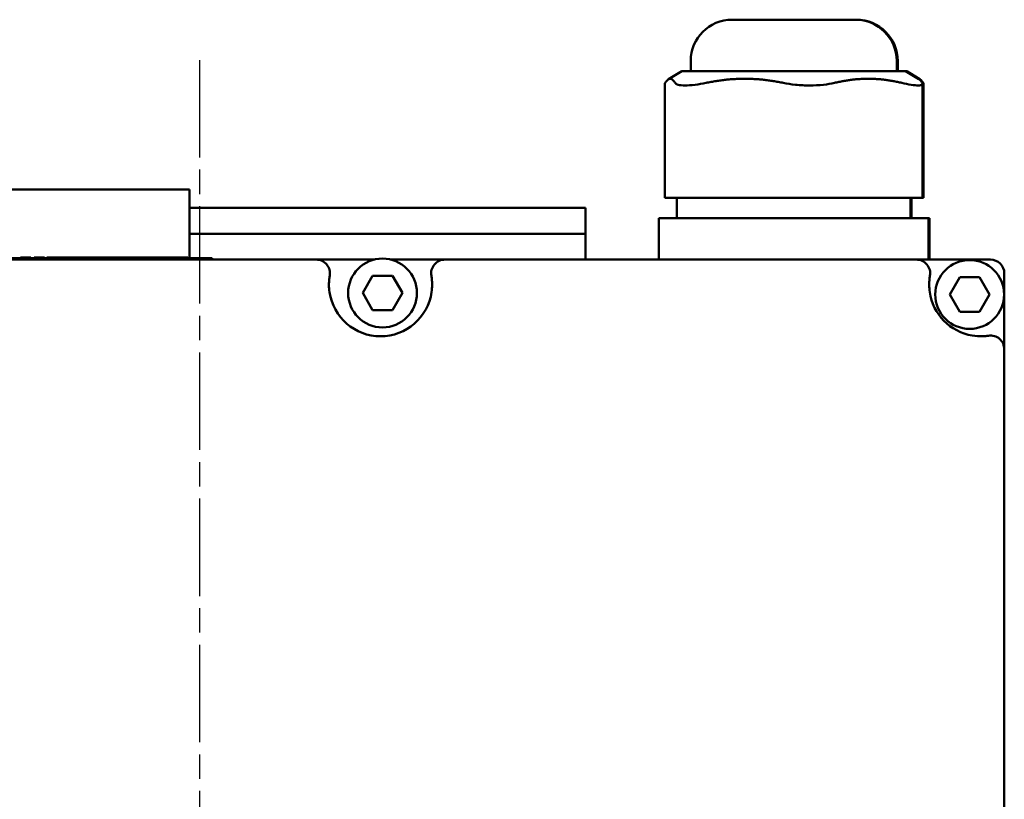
# Model space of a CAD drawing. Header units: millimetres. Extents: x -3597 to 7271, y -243 to 932.
# Tile 6 of 12: x 294 to 437, y 243 to 357. Entities that reach past the tile are written whole.
import ezdxf

# ---------------------------------------------------------------- set-up
doc = ezdxf.new("R2010")
doc.units = ezdxf.units.MM
doc.header["$LTSCALE"] = 2.5
doc.linetypes.add('CHAIN', pattern=[0.7087, 0.4724, -0.0591, 0.1181, -0.0591])
doc.layers.add('Видимый контур (ГОСТ)', color=7, linetype='Continuous', lineweight=50)
doc.layers.add('Маркер центра (ГОСТ)', color=7, linetype='Continuous', lineweight=25)

msp = doc.modelspace()

# ---------------------------------------------------------------- linework, layer by layer
at = {"layer": 'Видимый контур (ГОСТ)'}
for p, q in [((397.315, 356.748), (415.257, 356.748)), ((415.257, 356.748), (415.409, 356.748)), ((391.315, 349.248), (391.315, 350.748)), ((421.257, 349.248), (421.257, 350.748)), ((421.409, 349.248), (421.409, 350.748)), ((390.01, 349.248), (388.075, 348.086)), ((422.561, 349.248), (390.01, 349.248)), ((422.713, 349.248), (422.561, 349.248)), ((422.561, 349.248), (424.497, 348.086)), ((422.713, 349.248), (424.649, 348.086)), ((387.554, 330.873), (387.554, 347.408)), ((425.017, 330.873), (425.017, 347.408)), ((425.169, 330.873), (425.169, 347.408)), ((318.467, 332.073), (266.769, 332.073)), ((318.467, 332.073), (318.467, 326.193)), ((387.607, 330.873), (387.554, 330.873)), ((387.607, 330.873), (389.051, 330.873)), ((393.543, 330.873), (389.051, 330.873)), ((389.296, 327.873), (389.296, 330.873)), ((393.543, 330.873), (404.774, 330.873)), ((412.221, 330.873), (404.774, 330.873)), ((412.221, 330.873), (422.009, 330.873)), ((425.017, 330.873), (422.009, 330.873)), ((423.276, 327.873), (423.276, 330.873)), ((423.428, 327.873), (423.428, 330.873)), ((425.169, 330.873), (425.017, 330.873)), ((376.007, 329.392), (318.467, 329.392)), ((376.007, 329.392), (376.007, 325.633)), ((386.907, 327.873), (386.675, 327.873)), ((386.675, 321.873), (386.675, 327.873)), ((386.907, 327.873), (390.012, 327.873)), ((395.25, 327.873), (390.012, 327.873)), ((395.25, 327.873), (407.36, 327.873)), ((414.628, 327.873), (407.36, 327.873)), ((414.628, 327.873), (423.634, 327.873)), ((425.896, 327.873), (423.634, 327.873)), ((426.048, 327.873), (425.896, 327.873)), ((425.896, 321.873), (425.896, 327.873)), ((426.048, 321.873), (426.048, 327.873)), ((318.467, 322.073), (318.467, 326.193)), ((376.007, 325.633), (318.467, 325.633)), ((376.007, 325.633), (376.007, 321.873)), ((293.899, 322.173), (293.998, 322.173)), ((293.899, 322.173), (293.899, 322.073)), ((293.998, 322.173), (294.194, 322.173)), ((293.998, 322.173), (293.998, 322.073)), ((294.194, 322.173), (294.694, 322.173)), ((294.694, 322.173), (295.394, 322.173)), ((295.394, 322.173), (295.394, 322.073)), ((295.859, 322.173), (295.859, 322.073)), ((295.859, 322.173), (296.16, 322.173)), ((296.16, 322.173), (296.16, 322.073)), ((296.16, 322.173), (297.045, 322.173)), ((297.045, 322.173), (297.045, 322.073)), ((297.045, 322.173), (297.362, 322.173)), ((297.362, 322.173), (297.362, 322.073)), ((297.695, 322.173), (297.695, 322.073)), ((297.695, 322.173), (298.389, 322.173)), ((298.389, 322.173), (298.971, 322.173)), ((298.971, 322.173), (298.971, 322.073)), ((298.971, 322.173), (299.065, 322.173)), ((299.065, 322.173), (299.065, 322.073)), ((299.065, 322.173), (299.73, 322.173)), ((299.73, 322.173), (299.73, 322.073)), ((299.73, 322.173), (299.944, 322.173)), ((299.944, 322.173), (300.876, 322.173)), ((300.876, 322.173), (301.804, 322.173)), ((301.804, 322.173), (302.019, 322.173)), ((302.019, 322.173), (302.683, 322.173)), ((302.019, 322.173), (302.019, 322.073)), ((302.683, 322.173), (303.02, 322.173)), ((302.683, 322.173), (302.683, 322.073)), ((303.02, 322.173), (303.02, 322.073)), ((303.02, 322.173), (303.761, 322.173)), ((303.761, 322.173), (303.761, 322.073)), ((303.761, 322.173), (304.328, 322.173)), ((304.328, 322.173), (305.601, 322.173)), ((305.601, 322.173), (306.889, 322.173)), ((306.889, 322.173), (306.889, 322.073)), ((306.889, 322.173), (306.943, 322.173)), ((306.943, 322.173), (307.056, 322.173)), ((306.943, 322.173), (306.943, 322.073)), ((307.056, 322.173), (307.143, 322.173)), ((307.056, 322.173), (307.056, 322.073)), ((307.143, 322.173), (307.697, 322.173)), ((307.697, 322.173), (307.775, 322.173)), ((307.697, 322.173), (307.697, 322.073)), ((307.775, 322.173), (308.04, 322.173)), ((308.04, 322.173), (308.842, 322.173)), ((308.04, 322.173), (308.04, 322.073)), ((308.842, 322.173), (308.842, 322.073)), ((308.842, 322.173), (308.993, 322.173)), ((308.993, 322.173), (309.545, 322.173)), ((309.545, 322.173), (309.985, 322.173)), ((309.985, 322.173), (309.985, 322.073)), ((309.985, 322.173), (310.605, 322.173)), ((310.605, 322.173), (310.605, 322.073)), ((310.605, 322.173), (312.618, 322.173)), ((312.618, 322.173), (312.618, 322.073)), ((312.618, 322.173), (313.563, 322.173)), ((313.563, 322.173), (313.563, 322.073)), ((313.563, 322.173), (313.732, 322.173)), ((313.732, 322.173), (314.284, 322.173)), ((314.284, 322.173), (314.284, 322.073)), ((314.284, 322.173), (315.297, 322.173)), ((315.297, 322.173), (317.088, 322.173)), ((317.088, 322.173), (318.226, 322.173)), ((318.226, 322.173), (318.226, 322.073)), ((336.865, 321.873), (254.725, 321.873)), ((263.644, 322.073), (321.753, 322.073)), ((321.753, 321.873), (321.753, 322.073)), ((336.865, 321.873), (345.307, 321.873)), ((347.712, 321.873), (355.578, 321.873)), ((424.13, 321.873), (355.578, 321.873)), ((424.13, 321.873), (434.906, 321.873)), ((343.623, 317.019), (345.066, 319.519)), ((345.066, 319.519), (347.953, 319.519)), ((347.953, 319.519), (349.396, 317.019)), ((428.981, 316.802), (430.425, 319.302)), ((430.425, 319.302), (433.311, 319.302)), ((433.311, 319.302), (434.755, 316.802)), ((436.906, 319.873), (436.906, 308.832)), ((345.066, 314.519), (343.623, 317.019)), ((349.396, 317.019), (347.953, 314.519)), ((430.425, 314.302), (428.981, 316.802)), ((434.755, 316.802), (433.311, 314.302)), ((347.953, 314.519), (345.066, 314.519)), ((433.311, 314.302), (430.425, 314.302)), ((436.906, 152.478), (436.906, 308.832))]:
    msp.add_line(p, q, dxfattribs=at)
for centre in [(346.509, 317.019), (431.868, 316.802)]:
    msp.add_circle(centre, 5, dxfattribs=at)
for centre, radius, start, end in [((397.315, 350.748), 6, 90, 180), ((415.257, 350.748), 6, 0, 90), ((415.409, 350.748), 6, 0, 90), ((336.865, 319.873), 2, 350.01569, 90), ((355.578, 319.873), 2, 90, 189.98431), ((424.13, 319.873), 2, 350.01569, 90), ((434.906, 319.873), 2, 0, 90), ((346.221, 318.226), 7.5, 188.18739, 351.81261), ((433.486, 318.226), 7.5, 188.18739, 260.42612), ((434.906, 308.832), 2, 0, 98.59623)]:
    msp.add_arc(centre, radius, start, end, dxfattribs=at)
for points, weights in [([(389.051, 347.56), (388.329, 348.734), (387.607, 347.56)], [1.13266408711, 1.19557772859, 1.13266408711]), ([(404.774, 347.56), (399.158, 348.734), (393.543, 347.56)], [1.13266408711, 1.19557772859, 1.13266408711]), ([(422.009, 347.56), (417.115, 348.734), (412.221, 347.56)], [1.13266408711, 1.19557772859, 1.13266408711]), ([(424.497, 348.086), (424.725, 347.949), (424.965, 347.56)], [1.16002766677, 1.15277364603, 1.13266408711]), ([(424.649, 348.086), (424.877, 347.949), (425.117, 347.56)], [1.16002766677, 1.15277364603, 1.13266408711])]:
    msp.add_rational_spline(points, weights, degree=2, dxfattribs=at)
msp.add_open_spline([(387.555, 347.409), (387.556, 347.454), (387.573, 347.505), (387.607, 347.56)], degree=3, dxfattribs=at)
for points, knots in [([(389.051, 347.56), (389.122, 347.447), (389.268, 347.352), (389.746, 347.215), (390.098, 347.181), (390.886, 347.181), (391.386, 347.215), (392.45, 347.352), (393.002, 347.447), (393.543, 347.56)], [-3.5983482, -3.5983482, -3.5983482, -3.5983482, -3.42144476, -3.42144476, -3.22415768, -3.22415768, -3.02687061, -3.02687061, -2.84996716, -2.84996716, -2.84996716, -2.84996716]), ([(412.221, 347.56), (411.749, 347.447), (411.201, 347.352), (409.965, 347.215), (409.269, 347.181), (407.963, 347.181), (407.246, 347.215), (405.924, 347.352), (405.315, 347.447), (404.774, 347.56)], [2.84996716, 2.84996716, 2.84996716, 2.84996716, 3.02687061, 3.02687061, 3.22415768, 3.22415768, 3.42144476, 3.42144476, 3.5983482, 3.5983482, 3.5983482, 3.5983482]), ([(422.009, 347.56), (422.479, 347.447), (422.942, 347.352), (423.786, 347.215), (424.151, 347.181), (424.669, 347.181), (424.865, 347.215), (425.036, 347.352), (425.033, 347.447), (424.965, 347.56)], [-3.5983482, -3.5983482, -3.5983482, -3.5983482, -3.42144476, -3.42144476, -3.22415768, -3.22415768, -3.02687061, -3.02687061, -2.84996716, -2.84996716, -2.84996716, -2.84996716]), ([(425.017, 347.238), (425.053, 347.252), (425.084, 347.268), (425.189, 347.352), (425.185, 347.447), (425.117, 347.56)], [-3.07799213, -3.07799213, -3.07799213, -3.07799213, -3.02687061, -3.02687061, -2.84996716, -2.84996716, -2.84996716, -2.84996716]), ([(338.798, 317.158), (338.747, 317.509), (338.699, 318.218), (338.77, 319.215), (338.835, 319.526), (338.835, 319.526)], [0, 0, 0, 0, 0.13487427, 0.26974854, 0.47205994, 0.47205994, 0.47205994, 0.47205994]), ([(353.608, 319.526), (353.608, 319.526), (353.673, 319.215), (353.744, 318.218), (353.696, 317.509), (353.645, 317.158)], [0, 0, 0, 0, 0.20231172, 0.3371862, 0.47206068, 0.47206068, 0.47206068, 0.47206068]), ([(426.063, 317.158), (426.012, 317.509), (425.964, 318.218), (426.035, 319.215), (426.1, 319.526), (426.1, 319.526)], [0, 0, 0, 0, 0.13487427, 0.26974854, 0.47205994, 0.47205994, 0.47205994, 0.47205994]), ([(434.607, 310.81), (434.607, 310.81), (434.444, 310.784), (433.651, 310.702), (432.764, 310.741), (432.239, 310.83)], [0, 0, 0, 0, 0.13490772, 0.26981545, 0.47217703, 0.47217703, 0.47217703, 0.47217703])]:
    msp.add_open_spline(points, degree=3, knots=knots, dxfattribs=at)
at = {"layer": 'Маркер центра (ГОСТ)', "linetype": 'CHAIN', "ltscale": 11.993792}
msp.add_line((319.906, 350.885), (319.906, 76.244), dxfattribs=at)

doc.saveas('drawing.dxf')
